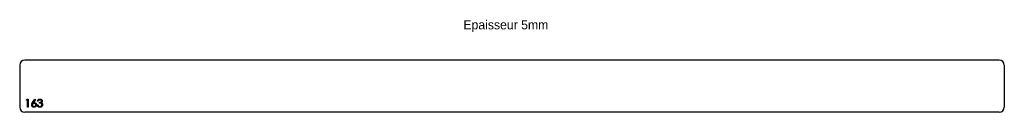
# Model space of a CAD drawing. Header units: millimetres. Extents: x 99 to 1984, y 1139 to 1316.
import ezdxf

# ---------------------------------------------------------------- set-up
doc = ezdxf.new("R2010")
doc.units = ezdxf.units.MM
doc.header["$LTSCALE"] = 5

msp = doc.modelspace()

# ---------------------------------------------------------------- linework, layer by layer
at = {"color": 7, "linetype": 'Continuous', "lineweight": 25}
for p, q in [((98.7, 1228.8), (98.7, 1148.8)), ((1973.7, 1238.8), (108.7, 1238.8)), ((1983.7, 1228.8), (1983.7, 1148.8)), ((1973.7, 1138.8), (108.7, 1138.8))]:
    msp.add_line(p, q, dxfattribs=at)
at = {"color": 1, "linetype": 'Continuous', "lineweight": 25}
for p, q in [((111.5, 1162.2), (112.4, 1163.8)), ((113.9, 1162.2), (111.5, 1162.2)), ((112.4, 1163.8), (115.2, 1163.8)), ((113.9, 1148.8), (113.9, 1162.2)), ((115.2, 1163.8), (115.2, 1148.8)), ((123.2, 1157.3), (127.7, 1164.2)), ((128.7, 1163.3), (124.8, 1157.3)), ((127.7, 1164.2), (128.7, 1163.3)), ((132.3, 1152.8), (133.7, 1152.8)), ((134.2, 1160.3), (132.9, 1160.3)), ((136.5, 1156.3), (136.5, 1157.8)), ((115.2, 1148.8), (113.9, 1148.8))]:
    msp.add_line(p, q, dxfattribs=at)
at = {"color": 7, "linetype": 'Continuous', "lineweight": 25}
for centre, start, end in [((108.7, 1228.8), 90, 180), ((1973.7, 1228.8), 0, 90), ((108.7, 1148.8), 180, 270), ((1973.7, 1148.8), 270, 0)]:
    msp.add_arc(centre, 10, start, end, dxfattribs=at)
at = {"color": 1, "linetype": 'Continuous', "lineweight": 25}
for points, knots in [([(121.5, 1153), (121.6, 1153.1), (121.6, 1153.4), (121.6, 1153.9), (121.8, 1154.4), (121.9, 1154.8), (122, 1155.2), (122.1, 1155.4), (122.3, 1155.7), (122.4, 1156), (122.6, 1156.3), (122.8, 1156.6), (123, 1157), (123.1, 1157.2), (123.2, 1157.3)], [0, 0, 0, 0, 0.097818, 0.199726, 0.305276, 0.415811, 0.474472, 0.537274, 0.603657, 0.674299, 0.749834, 0.828598, 0.912378, 1, 1, 1, 1]), ([(126.1, 1148.4), (125.9, 1148.4), (125.5, 1148.4), (124.9, 1148.5), (124.3, 1148.7), (123.8, 1149), (123.3, 1149.3), (122.9, 1149.7), (122.5, 1150.1), (122.1, 1150.7), (121.9, 1151.2), (121.7, 1151.8), (121.6, 1152.4), (121.6, 1152.8), (121.5, 1153)], [0, 0, 0, 0, 0.084335, 0.167052, 0.249566, 0.33274, 0.415915, 0.497828, 0.580373, 0.6646, 0.749467, 0.83251, 0.915639, 1, 1, 1, 1]), ([(126, 1155.9), (125.9, 1155.9), (125.7, 1155.9), (125.4, 1155.8), (125.1, 1155.8), (124.8, 1155.7), (124.5, 1155.6), (124.2, 1155.4), (124, 1155.2), (123.8, 1155), (123.6, 1154.8), (123.4, 1154.6), (123.2, 1154.3), (123.1, 1154.1), (123, 1153.8), (122.9, 1153.5), (122.9, 1153.2), (122.9, 1153), (122.9, 1152.9)], [0, 0, 0, 0, 0.070599, 0.137901, 0.203196, 0.26679, 0.329106, 0.390654, 0.452653, 0.515748, 0.577926, 0.63893, 0.698351, 0.757296, 0.816394, 0.876267, 0.936817, 1, 1, 1, 1]), ([(122.9, 1152.9), (122.9, 1152.8), (122.9, 1152.6), (122.9, 1152.3), (123, 1152), (123.1, 1151.8), (123.3, 1151.5), (123.4, 1151.3), (123.6, 1151), (123.8, 1150.8), (124.1, 1150.6), (124.4, 1150.4), (124.6, 1150.3), (124.9, 1150.1), (125.2, 1150.1), (125.5, 1150), (125.8, 1149.9), (126.1, 1149.9), (126.2, 1149.9)], [0, 0, 0, 0, 0.061842, 0.121262, 0.180746, 0.239231, 0.298308, 0.358183, 0.420359, 0.484792, 0.549938, 0.613718, 0.676681, 0.739154, 0.8022, 0.86674, 0.93205, 1, 1, 1, 1]), ([(124.8, 1157.3), (125, 1157.3), (125.6, 1157.4), (126.1, 1157.4), (126.3, 1157.4)], [0, 0, 0, 0, 0.512659, 1, 1, 1, 1]), ([(129.4, 1152.9), (129.4, 1153), (129.4, 1153.2), (129.4, 1153.5), (129.3, 1153.8), (129.2, 1154.1), (129, 1154.3), (128.9, 1154.6), (128.7, 1154.8), (128.4, 1155), (128.2, 1155.2), (127.9, 1155.4), (127.6, 1155.6), (127.3, 1155.7), (127, 1155.8), (126.7, 1155.8), (126.4, 1155.9), (126.2, 1155.9), (126, 1155.9)], [0, 0, 0, 0, 0.061138, 0.119994, 0.178225, 0.236256, 0.294929, 0.354716, 0.41673, 0.480664, 0.545832, 0.609758, 0.672971, 0.736017, 0.799839, 0.864775, 0.931088, 1, 1, 1, 1]), ([(130.8, 1153), (130.8, 1152.8), (130.8, 1152.4), (130.6, 1151.8), (130.5, 1151.2), (130.2, 1150.7), (129.9, 1150.2), (129.5, 1149.7), (129, 1149.3), (128.5, 1149), (127.9, 1148.7), (127.3, 1148.5), (126.7, 1148.4), (126.3, 1148.4), (126.1, 1148.4)], [0, 0, 0, 0, 0.085948, 0.169125, 0.250399, 0.33229, 0.413364, 0.494172, 0.576022, 0.660757, 0.745783, 0.830044, 0.914028, 1, 1, 1, 1]), ([(126.2, 1149.9), (126.3, 1149.9), (126.5, 1149.9), (126.8, 1150), (127.1, 1150.1), (127.4, 1150.1), (127.7, 1150.3), (128, 1150.4), (128.2, 1150.6), (128.5, 1150.8), (128.7, 1151), (128.9, 1151.3), (129.1, 1151.5), (129.2, 1151.8), (129.3, 1152), (129.4, 1152.3), (129.4, 1152.6), (129.4, 1152.8), (129.4, 1152.9)], [0, 0, 0, 0, 0.067962, 0.133283, 0.197835, 0.260892, 0.323377, 0.38635, 0.449638, 0.514795, 0.57924, 0.641814, 0.701359, 0.760727, 0.819222, 0.878716, 0.938147, 1, 1, 1, 1]), ([(126.3, 1157.4), (126.5, 1157.4), (126.8, 1157.4), (127.2, 1157.4), (127.6, 1157.3), (128, 1157.1), (128.4, 1156.9), (128.8, 1156.7), (129.2, 1156.5), (129.5, 1156.2), (129.8, 1155.8), (130.1, 1155.5), (130.3, 1155.1), (130.5, 1154.7), (130.6, 1154.3), (130.7, 1153.9), (130.8, 1153.4), (130.8, 1153.1), (130.8, 1153)], [0, 0, 0, 0, 0.065231, 0.128405, 0.190067, 0.250943, 0.311546, 0.372863, 0.435024, 0.499072, 0.563091, 0.62551, 0.68668, 0.747283, 0.808563, 0.870742, 0.934341, 1, 1, 1, 1]), ([(137.3, 1148.4), (137.2, 1148.4), (136.8, 1148.4), (136.4, 1148.5), (135.9, 1148.5), (135.5, 1148.7), (135.1, 1148.8), (134.7, 1149), (134.4, 1149.2), (134, 1149.5), (133.7, 1149.8), (133.4, 1150.1), (133.2, 1150.5), (132.9, 1150.9), (132.7, 1151.3), (132.6, 1151.8), (132.4, 1152.3), (132.4, 1152.6), (132.3, 1152.8)], [0, 0, 0, 0, 0.0655412, 0.1289632, 0.1903771, 0.2500924, 0.3085484, 0.366398, 0.4245422, 0.48317, 0.5422434, 0.6017394, 0.662506, 0.7248555, 0.7891278, 0.8563464, 0.9262952, 1, 1, 1, 1]), ([(132.9, 1160.3), (132.9, 1160.5), (133, 1160.8), (133.2, 1161.2), (133.3, 1161.6), (133.5, 1162), (133.7, 1162.3), (134, 1162.6), (134.2, 1162.9), (134.5, 1163.2), (134.8, 1163.4), (135.1, 1163.6), (135.5, 1163.8), (135.8, 1163.9), (136.2, 1164), (136.6, 1164.1), (137, 1164.2), (137.2, 1164.2), (137.4, 1164.2)], [0, 0, 0, 0, 0.0726253, 0.1419766, 0.2089849, 0.2739569, 0.3368893, 0.398745, 0.4601159, 0.5208249, 0.5809945, 0.6401519, 0.6986225, 0.7572711, 0.8164267, 0.876254, 0.9371653, 1, 1, 1, 1]), ([(133.7, 1152.8), (133.7, 1152.7), (133.8, 1152.5), (133.9, 1152.2), (134, 1151.9), (134.2, 1151.6), (134.3, 1151.3), (134.5, 1151.1), (134.6, 1150.9), (134.8, 1150.8), (134.8, 1150.7)], [0, 0, 0, 0, 0.14977, 0.291316, 0.425966, 0.55216, 0.671527, 0.786122, 0.895325, 1, 1, 1, 1]), ([(137.4, 1162.6), (137.2, 1162.6), (136.9, 1162.6), (136.4, 1162.5), (135.9, 1162.3), (135.6, 1162.1), (135.4, 1162), (135.2, 1161.8), (135, 1161.6), (134.8, 1161.4), (134.7, 1161.2), (134.5, 1160.9), (134.4, 1160.6), (134.3, 1160.4), (134.2, 1160.3)], [0, 0, 0, 0, 0.122712, 0.239685, 0.351816, 0.463766, 0.520818, 0.579448, 0.640604, 0.705298, 0.773634, 0.844669, 0.920057, 1, 1, 1, 1]), ([(134.8, 1150.7), (134.9, 1150.7), (135.1, 1150.6), (135.4, 1150.4), (135.7, 1150.2), (136, 1150.1), (136.3, 1150), (136.6, 1150), (137, 1149.9), (137.2, 1149.9), (137.3, 1149.9)], [0, 0, 0, 0, 0.1182713, 0.2361775, 0.3556629, 0.4759042, 0.6001273, 0.7286081, 0.8613135, 1, 1, 1, 1]), ([(136.5, 1157.8), (136.7, 1157.8), (137.1, 1157.8), (137.6, 1157.9), (138.1, 1158), (138.6, 1158.2), (139, 1158.3), (139.4, 1158.6), (139.7, 1158.8), (140, 1159.1), (140.2, 1159.3), (140.3, 1159.6), (140.4, 1160), (140.4, 1160.2), (140.4, 1160.3)], [0, 0, 0, 0, 0.110166, 0.215787, 0.318027, 0.417574, 0.51165, 0.596162, 0.672935, 0.74367, 0.810677, 0.874059, 0.936696, 1, 1, 1, 1]), ([(141.2, 1153.1), (141.2, 1153.2), (141.1, 1153.5), (141, 1153.9), (140.9, 1154.3), (140.6, 1154.7), (140.4, 1155.1), (140, 1155.4), (139.7, 1155.6), (139.3, 1155.8), (139, 1155.9), (138.7, 1156), (138.5, 1156.1), (138.1, 1156.1), (137.8, 1156.2), (137.4, 1156.2), (137, 1156.3), (136.7, 1156.3), (136.5, 1156.3)], [0, 0, 0, 0, 0.066909, 0.133485, 0.201035, 0.271234, 0.34288, 0.413836, 0.485977, 0.56023, 0.599884, 0.644055, 0.691892, 0.744688, 0.801492, 0.862858, 0.929328, 1, 1, 1, 1]), ([(142.5, 1153.2), (142.5, 1153), (142.5, 1152.6), (142.3, 1152), (142.1, 1151.4), (141.8, 1150.8), (141.5, 1150.3), (141, 1149.8), (140.5, 1149.4), (140, 1149), (139.4, 1148.7), (138.7, 1148.5), (138, 1148.4), (137.6, 1148.4), (137.3, 1148.4)], [0, 0, 0, 0, 0.079648, 0.158922, 0.239619, 0.322609, 0.406035, 0.487602, 0.569685, 0.653036, 0.737436, 0.822478, 0.909748, 1, 1, 1, 1]), ([(137.3, 1149.9), (137.5, 1149.9), (137.8, 1149.9), (138.2, 1150), (138.5, 1150.1), (138.9, 1150.2), (139.2, 1150.3), (139.6, 1150.5), (139.8, 1150.7), (140.1, 1150.9), (140.4, 1151.1), (140.6, 1151.4), (140.8, 1151.6), (140.9, 1151.9), (141, 1152.2), (141.1, 1152.5), (141.2, 1152.8), (141.2, 1153), (141.2, 1153.1)], [0, 0, 0, 0, 0.076072, 0.148752, 0.218403, 0.28576, 0.350598, 0.414964, 0.478069, 0.541761, 0.60435, 0.664075, 0.721464, 0.777587, 0.832644, 0.887844, 0.94346, 1, 1, 1, 1]), ([(137.4, 1164.2), (137.6, 1164.2), (137.9, 1164.1), (138.5, 1164), (139.1, 1163.9), (139.6, 1163.6), (140.1, 1163.3), (140.5, 1163), (140.9, 1162.6), (141.2, 1162.2), (141.4, 1161.7), (141.6, 1161.2), (141.7, 1160.8), (141.7, 1160.4), (141.7, 1160.3)], [0, 0, 0, 0, 0.090254, 0.17854, 0.266093, 0.354631, 0.441886, 0.525747, 0.608114, 0.690197, 0.770821, 0.848326, 0.924012, 1, 1, 1, 1]), ([(140.4, 1160.3), (140.4, 1160.4), (140.4, 1160.5), (140.3, 1160.7), (140.3, 1161), (140.2, 1161.2), (140.1, 1161.4), (139.9, 1161.6), (139.7, 1161.8), (139.5, 1161.9), (139.3, 1162.1), (139.1, 1162.2), (138.8, 1162.4), (138.6, 1162.5), (138.3, 1162.5), (138, 1162.6), (137.7, 1162.6), (137.5, 1162.6), (137.4, 1162.6)], [0, 0, 0, 0, 0.055275, 0.109966, 0.163247, 0.218076, 0.273301, 0.330909, 0.390995, 0.454176, 0.518862, 0.583311, 0.648517, 0.715031, 0.782502, 0.852323, 0.924928, 1, 1, 1, 1]), ([(141.7, 1160.3), (141.7, 1160.1), (141.7, 1159.8), (141.6, 1159.3), (141.5, 1158.9), (141.3, 1158.5), (141.1, 1158.1), (140.8, 1157.8), (140.4, 1157.5), (140.1, 1157.3), (140, 1157.2)], [0, 0, 0, 0, 0.128068, 0.250608, 0.37063, 0.490072, 0.610375, 0.734313, 0.863217, 1, 1, 1, 1]), ([(140, 1157.2), (140.1, 1157.1), (140.5, 1157), (140.9, 1156.7), (141.3, 1156.3), (141.5, 1156), (141.6, 1155.9)], [0, 0, 0, 0, 0.25388, 0.503009, 0.750291, 1, 1, 1, 1]), ([(141.6, 1155.9), (141.7, 1155.8), (141.8, 1155.6), (142, 1155.3), (142.2, 1155), (142.3, 1154.6), (142.4, 1154.3), (142.5, 1154), (142.5, 1153.6), (142.5, 1153.4), (142.5, 1153.2)], [0, 0, 0, 0, 0.128136, 0.254173, 0.378112, 0.501712, 0.623986, 0.747096, 0.872875, 1, 1, 1, 1])]:
    msp.add_open_spline(points, degree=3, knots=knots, dxfattribs=at)

# ---------------------------------------------------------------- texts
at = {"insert": (948.1, 1315), "char_height": 17.5, "attachment_point": 1}
msp.add_mtext_dynamic_manual_height_columns('Epaisseur 5mm', width=326.111, gutter_width=87.5, heights=[0], dxfattribs=at)

doc.saveas('drawing.dxf')
